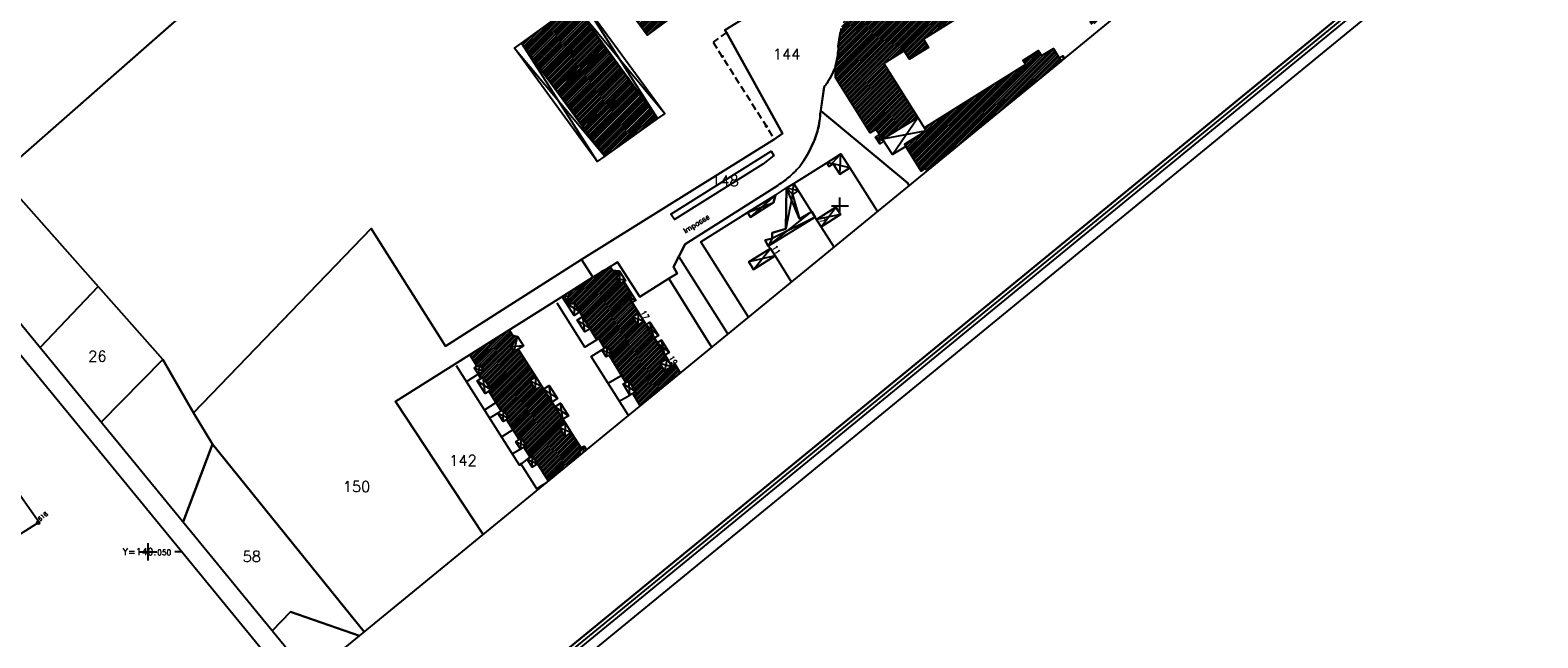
# Model space of a CAD drawing. Header units: feet. Extents: x 529188 to 529675, y 139816 to 140273.
# Tile 116 of 118: x 529566 to 529675, y 140044 to 140088. Entities that reach past the tile are written whole.
import ezdxf
from ezdxf.enums import TextEntityAlignment as Align

# ---------------------------------------------------------------- set-up
doc = ezdxf.new("R2010")
doc.units = ezdxf.units.FT
doc.header["$LTSCALE"] = 2
doc.header["$MEASUREMENT"] = 0
doc.header["$PDSIZE"] = 0.1
doc.linetypes.add('BDU_CONTINU', pattern=[0.5, 0.25, 0.25])
doc.linetypes.add('BDU_DISCONTINU', pattern=[0.375, 0.25, -0.125])
doc.layers.get('0').update_dxf_attribs({"linetype": 'CONTINUOUS'})
for name, color, linetype in [('cadre250', 7, 'CONTINUOUS'), ('CARROYAGE', 7, 'CONTINUOUS'), ('CARROYAGE LAMBERT', 7, 'CONTINUOUS'), ('CLOTURE', 1, 'CONTINUOUS'), ('TOPOALT', 3, 'CONTINUOUS'), ('TOPOJIS', 7, 'CONTINUOUS'), ('TOPOMAT', 142, 'CONTINUOUS')]:
    doc.layers.add(name, color=color, linetype=linetype)
doc.styles.get("Standard").update_dxf_attribs({"font": 'ROMANS.SHX'})
pattern_1 = [(45, (0, 0), (-0.088388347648, 0.088388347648), [])]

# ---------------------------------------------------------------- blocks, each defined once
blk = doc.blocks.new('TCPOINT')
at = {"color": 0}
blk.add_point((0, 0), dxfattribs=at)
at = {"layer": 'TOPOALT'}
blk.add_attdef('ALT', text='', height=0.3, dxfattribs=at).set_placement((0.1, -0.1), align=Align.TOP_LEFT)
at = {"layer": 'TOPOMAT'}
blk.add_attdef('MAT', (0.1, 0.1), '', height=0.3, dxfattribs=at)
blk = doc.blocks.new('RONDCLOT')
at = {"layer": 'CLOTURE'}
blk.add_circle((0, 0), 0.1, dxfattribs=at)
blk = doc.blocks.new('CAD_MI04')
at = {"color": 7}
blk.add_circle((0, 0), 0.2, dxfattribs=at)

msp = doc.modelspace()

# ---------------------------------------------------------------- hatches: boundary and pattern name
h = msp.add_hatch()
h.set_pattern_fill('ANSI31', color=256, style=0)
h.set_pattern_definition(pattern_1)
edge = h.paths.add_edge_path()
edge.add_line((529595.42, 140095.48), (529594.48, 140096.77))
edge.add_line((529594.48, 140096.77), (529593.23, 140095.85))
edge.add_line((529593.23, 140095.85), (529591.45, 140098.25))
edge.add_line((529591.45, 140098.25), (529594.08, 140100.13))
edge.add_line((529594.08, 140100.13), (529595.58, 140102.12))
edge.add_line((529595.58, 140102.12), (529597.99, 140100.38))
edge.add_line((529597.99, 140100.38), (529596.9, 140098.94))
edge.add_line((529596.9, 140098.94), (529596.96, 140098.88))
edge.add_line((529596.96, 140098.88), (529597.06, 140098.73))
edge.add_arc((529595.17, 140098.04), 2.01, 11.9502, 20.0248, ccw=False)
edge.add_line((529597.13, 140098.46), (529597.12, 140098.27))
edge.add_line((529597.12, 140098.27), (529597.07, 140098.09))
edge.add_line((529597.07, 140098.09), (529597.75, 140097.2))
edge.add_line((529597.75, 140097.2), (529598.01, 140097.4))
edge.add_line((529598.01, 140097.4), (529602.6, 140091.01))
edge.add_line((529602.6, 140091.01), (529599.72, 140088.93))
edge.add_line((529599.72, 140088.93), (529595.09, 140095.26))
edge.add_line((529595.09, 140095.26), (529595.42, 140095.48))
h.paths.add_polyline_path([(529603.64, 140103.72), (529607.59, 140106.81), (529608.84, 140105.21), (529604.89, 140102.14)])
h.paths.add_polyline_path([(529605.72, 140100.82), (529609.81, 140103.97), (529611.05, 140102.43), (529606.94, 140099.32)])
h.paths.add_polyline_path([(529619.24, 140131.84), (529621.74, 140133.79), (529621.02, 140134.71), (529622.28, 140135.67), (529623.41, 140134.21), (529623.03, 140133.93), (529624.57, 140132.01), (529621.04, 140129.29), (529620.67, 140129.78), (529619.46, 140128.85), (529617.96, 140130.81), (529616.12, 140129.4), (529615.16, 140130.68), (529616.93, 140132.13), (529617.24, 140131.76), (529618.49, 140132.74)])
h.paths.add_polyline_path([(529601.98, 140086.76), (529605.81, 140089.54), (529607.34, 140087.43), (529603.57, 140084.6)])
h.paths.add_polyline_path([(529606.37, 140080.8), (529610.16, 140083.57), (529611.81, 140081.32), (529608, 140078.61)])
h.paths.add_polyline_path([(529605.59, 140081.87), (529609.35, 140084.7), (529610.16, 140083.57), (529606.37, 140080.8)])
h.paths.add_polyline_path([(529604.4, 140083.49), (529608.11, 140086.36), (529609.35, 140084.7), (529605.59, 140081.87)])
h.paths.add_polyline_path([(529603.57, 140084.6), (529607.34, 140087.43), (529608.11, 140086.36), (529604.4, 140083.49)])
h.paths.add_polyline_path([(529608.16, 140091.35), (529610.15, 140092.76), (529613.08, 140088.84), (529611.06, 140087.35)])
h.paths.add_polyline_path([(529620.04, 140098.34), (529621.18, 140099.12), (529623.19, 140096.16), (529622.02, 140095.36)])
h.paths.add_polyline_path([(529622.5, 140094.65), (529625.76, 140096.92), (529626.88, 140095.33), (529623.55, 140093.07)])
h.paths.add_polyline_path([(529618.04, 140090.19), (529619.18, 140091.09), (529620.07, 140089.93), (529618.92, 140089.09)])
h = msp.add_hatch()
h.set_pattern_fill('ANSI31', color=256, style=0)
h.set_pattern_definition(pattern_1)
edge = h.paths.add_edge_path()
edge.add_line((529625.76, 140088.89), (529625.87, 140088.74))
edge.add_line((529625.87, 140088.74), (529627.48, 140088.99))
edge.add_line((529627.48, 140088.99), (529627.58, 140089.46))
edge.add_line((529627.58, 140089.46), (529627.4, 140089.7))
edge.add_line((529627.4, 140089.7), (529630.8, 140091.81))
edge.add_line((529630.8, 140091.81), (529631.04, 140091.42))
edge.add_line((529631.04, 140091.42), (529631.63, 140091.79))
edge.add_line((529631.63, 140091.79), (529631.55, 140091.9))
edge.add_line((529631.55, 140091.9), (529632.2, 140092.29))
edge.add_line((529632.2, 140092.29), (529632.02, 140092.57))
edge.add_line((529632.02, 140092.57), (529644.52, 140100.37))
edge.add_line((529644.52, 140100.37), (529646.22, 140097.71))
edge.add_line((529646.22, 140097.71), (529641.86, 140095.03))
edge.add_line((529641.86, 140095.03), (529642.21, 140094.45))
edge.add_line((529642.21, 140094.45), (529642.51, 140094.63))
edge.add_line((529642.51, 140094.63), (529643.82, 140092.51))
edge.add_line((529643.82, 140092.51), (529644.1, 140092.69))
edge.add_line((529644.1, 140092.69), (529645.07, 140091.15))
edge.add_line((529645.07, 140091.15), (529644.77, 140090.98))
edge.add_line((529644.77, 140090.98), (529645.65, 140089.57))
edge.add_line((529645.65, 140089.57), (529643.2, 140088.07))
edge.add_line((529643.2, 140088.07), (529642.59, 140089.1))
edge.add_line((529642.59, 140089.1), (529642.32, 140088.91))
edge.add_line((529642.32, 140088.91), (529642.07, 140089.3))
edge.add_line((529642.07, 140089.3), (529641.83, 140089.16))
edge.add_line((529641.83, 140089.16), (529641.07, 140090.42))
edge.add_line((529641.07, 140090.42), (529641.3, 140090.56))
edge.add_line((529641.3, 140090.56), (529640, 140092.66))
edge.add_line((529640, 140092.66), (529631.03, 140087.07))
edge.add_line((529631.03, 140087.07), (529631.41, 140086.46))
edge.add_line((529631.41, 140086.46), (529630.03, 140085.61))
edge.add_line((529630.03, 140085.61), (529629.65, 140086.21))
edge.add_line((529629.65, 140086.21), (529628.17, 140085.29))
edge.add_line((529628.17, 140085.29), (529630.62, 140081.4))
edge.add_line((529630.62, 140081.4), (529628.07, 140079.82))
edge.add_line((529628.07, 140079.82), (529627.6, 140080.53))
edge.add_line((529627.6, 140080.53), (529627.19, 140080.29))
edge.add_line((529627.19, 140080.29), (529624.69, 140084.29))
edge.add_line((529624.69, 140084.29), (529624.67, 140085.12))
edge.add_line((529624.67, 140085.12), (529624.81, 140085.67))
edge.add_line((529624.81, 140085.67), (529624.84, 140085.87))
edge.add_line((529624.84, 140085.87), (529624.85, 140086.06))
edge.add_arc((529621.91, 140086.55), 2.98, 350.4827, 356.9661)
edge.add_line((529624.89, 140086.39), (529624.87, 140086.56))
edge.add_line((529624.87, 140086.56), (529625.02, 140087.46))
edge.add_arc((529623.13, 140088.03), 1.98, 343.091, 353.9091)
edge.add_line((529625.09, 140087.82), (529625.13, 140087.97))
edge.add_line((529625.13, 140087.97), (529625.25, 140088.25))
edge.add_line((529625.25, 140088.25), (529625.33, 140088.39))
edge.add_arc((529621.79, 140090.81), 4.29, 325.6383, 330.2195)
edge.add_line((529625.51, 140088.68), (529625.63, 140088.8))
edge.add_line((529625.63, 140088.8), (529625.76, 140088.89))
h = msp.add_hatch()
h.set_pattern_fill('ANSI31', color=256, style=0)
h.set_pattern_definition(pattern_1)
h.paths.add_polyline_path([(529631.29, 140077.53), (529631.17, 140077.72), (529630.88, 140077.52), (529629.68, 140079.48), (529631.23, 140080.44), (529631.09, 140080.65), (529638.41, 140085.24), (529638.21, 140085.52), (529639.36, 140086.24), (529639.59, 140085.88), (529640.43, 140086.39), (529640.99, 140085.48)])
h = msp.add_hatch()
h.set_pattern_fill('ANSI31', color=256, style=0)
h.set_pattern_definition(pattern_1)
h.paths.add_polyline_path([(529613.46, 140062.93), (529613.08, 140063.53), (529612.86, 140063.39), (529612.32, 140063.06), (529611.97, 140063.64), (529612.5, 140063.97), (529610.82, 140066.67), (529610.38, 140066.39), (529610.01, 140066.98), (529610.46, 140067.26), (529609.72, 140068.45), (529609.81, 140068.85), (529609.38, 140069.53), (529609.12, 140069.37), (529608.86, 140069.77), (529609.07, 140070.28), (529608.55, 140070.33), (529608.39, 140070.61), (529605.48, 140068.8), (529605.23, 140067.95), (529605.84, 140067.92), (529607.43, 140065.33), (529607.56, 140065.42), (529607.99, 140064.73), (529608.18, 140064.84), (529608.5, 140064.32), (529608.31, 140064.21), (529609.52, 140062.25), (529609.73, 140062.37), (529610.24, 140061.56), (529610.03, 140061.44), (529610.57, 140060.56)])
h = msp.add_hatch()
h.set_pattern_fill('ANSI31', color=256, style=0)
h.set_pattern_definition(pattern_1)
h.paths.add_polyline_path([(529601.73, 140064.65), (529601.46, 140064.48), (529601.24, 140064.82), (529601.69, 140065.57), (529601.33, 140065.65), (529601.1, 140066.04), (529598.24, 140064.24), (529598.73, 140063.46), (529598.73, 140063.46), (529598.77, 140063.39), (529598.99, 140063.52), (529599.27, 140063.09), (529598.85, 140062.83), (529599.04, 140062.52), (529599.2, 140062.62), (529599.78, 140061.71), (529599.61, 140061.61), (529600.52, 140060.18), (529600.68, 140060.27), (529601.06, 140059.67), (529600.89, 140059.57), (529601.82, 140058.11), (529601.98, 140058.21), (529602.32, 140057.67), (529602.15, 140057.57), (529602.62, 140056.83), (529602.78, 140056.93), (529603.93, 140055.12), (529606.22, 140056.99), (529606.16, 140057.1), (529606.28, 140057.54), (529605.58, 140058.62), (529605.14, 140058.33), (529604.71, 140059), (529605.16, 140059.29), (529604.97, 140059.59), (529604.96, 140059.59), (529604.6, 140060.16), (529603.43, 140062), (529603, 140061.72), (529602.58, 140062.37), (529603.02, 140062.64)])

# ---------------------------------------------------------------- linework, layer by layer
at = {"linetype": 'BDU_CONTINU'}
for p, q in [((529616.69, 140076.21), (529616.69, 140076.21)), ((529598.85, 140062.83), (529598.04, 140062.32)), ((529608.24, 140062.2), (529609.16, 140062.71)), ((529609.05, 140060.89), (529609.82, 140061.32)), ((529600.09, 140060.74), (529599.32, 140060.26)), ((529600.26, 140060.03), (529599.71, 140059.69)), ((529601.35, 140058.81), (529600.55, 140058.3)), ((529601.91, 140057.43), (529601.32, 140057.08))]:
    msp.add_line(p, q, dxfattribs=at)
for p, q in [((529625, 140074.38), (529625, 140075.62)), ((529624.38, 140075), (529625.62, 140075))]:
    msp.add_line(p, q)
msp.add_lwpolyline([(529586.68, 140040.98), (529664.35, 140104.62), (529623.07, 140155), (529545.4, 140091.36)], close=True)
for points in [[(529568.6, 140100.5), (529609.52, 140134.5), (529612.57, 140130.76), (529625.79, 140141.49), (529637.61, 140118.91), (529634.55, 140116.48), (529633.37, 140115.25, 0.000966), (529639.06, 140106.47), (529641.44, 140102.77), (529618.92, 140089.09), (529616.67, 140087.72), (529616.81, 140087.53), (529620.84, 140080.23), (529620.26, 140079.84), (529606.32, 140071.13), (529596.5, 140064.87), (529591.12, 140073.36), (529578.27, 140060.05), (529576.06, 140063.91), (529563.92, 140077.59), (529564.97, 140077.84), (529577.62, 140088.93)], [(529609.35, 140084.7), (529608.11, 140086.36), (529607.34, 140087.43), (529605.81, 140089.54), (529606.32, 140089.92), (529612.34, 140081.69), (529611.81, 140081.32, -0.001656)]]:
    msp.add_lwpolyline(points, format="xyb", close=True, dxfattribs=at)
for points in [[(529604.94, 140140.15), (529609.2, 140134.9), (529609.52, 140134.5), (529568.6, 140100.5), (529577.68, 140089), (529564.96, 140077.84), (529563.92, 140077.59), (529563.02, 140077.34), (529559.69, 140073.91)], [(529604.94, 140140.15), (529609.2, 140134.9), (529609.52, 140134.5), (529568.6, 140100.5), (529577.68, 140089), (529564.96, 140077.84), (529563.92, 140077.59), (529563.02, 140077.34), (529559.69, 140073.91)], [(529590.62, 140044.21), (529579.65, 140057.77), (529578.27, 140060.05), (529576.06, 140063.91), (529563.92, 140077.59), (529564.97, 140077.84), (529577.62, 140088.93), (529568.6, 140100.5), (529609.52, 140134.51), (529604.94, 140140.15)], [(529606.32, 140089.92), (529611.81, 140081.32), (529605.81, 140089.54), (529612.34, 140081.69)], [(529601.98, 140086.76), (529607.45, 140078.22), (529601.47, 140086.4), (529608, 140078.61)], [(529631.29, 140077.53), (529631.17, 140077.72), (529630.88, 140077.52), (529629.77, 140079.31), (529629.68, 140079.48), (529631.23, 140080.44), (529631.09, 140080.65), (529638.41, 140085.24), (529638.21, 140085.52), (529639.36, 140086.24), (529639.59, 140085.88), (529640.43, 140086.39), (529640.99, 140085.48)], [(529640.99, 140085.48), (529640.86, 140085.69), (529641.11, 140085.86), (529641.22, 140085.67)], [(529641.04, 140085.52), (529640.86, 140085.69)], [(529641.18, 140085.64), (529641.11, 140085.86), (529641.22, 140085.67)], [(529628.8, 140078.71), (529630.62, 140081.4), (529631.23, 140080.44), (529628.07, 140079.82)], [(529627.89, 140079.49), (529627.85, 140080.16), (529628.17, 140079.68), (529627.57, 140079.97)], [(529624.52, 140078.04), (529624.06, 140078.13), (529624.23, 140077.86), (529625.07, 140078.77)], [(529625.72, 140077.75), (529624.52, 140078.04), (529624.98, 140077.29), (529625.07, 140078.77)], [(529559.69, 140073.91), (529563.02, 140077.34), (529563.92, 140077.59), (529571.38, 140069.19), (529567.18, 140064.77)], [(529559.69, 140073.91), (529563.02, 140077.34), (529563.92, 140077.59), (529576.06, 140063.91), (529578.27, 140060.05), (529579.65, 140057.77), (529590.62, 140044.21)], [(529624.58, 140072.03), (529623.65, 140073.5), (529625.05, 140074.38), (529624.71, 140074.91), (529623.31, 140074.03), (529621.67, 140076.63), (529624.06, 140078.13), (529624.23, 140077.86), (529624.52, 140078.04), (529624.98, 140077.29), (529625.72, 140077.75), (529627.72, 140074.61)], [(529618.39, 140066.96), (529614.94, 140072.41), (529618.32, 140074.54), (529618.53, 140074.18), (529620.2, 140075.24), (529620.33, 140075.79), (529621.13, 140076.3), (529621.1, 140073.35), (529620.09, 140073.07), (529620.1, 140072.64), (529619.6, 140072.52), (529619.82, 140072.1), (529619.97, 140071.93), (529618.42, 140070.96), (529618.75, 140070.41), (529620.31, 140071.39), (529621.49, 140069.5)], [(529622.08, 140074.06), (529621.13, 140076.3), (529621.56, 140075.84), (529621.1, 140073.35)], [(529621.13, 140076.3), (529622, 140076.11), (529621.56, 140075.84), (529621.67, 140076.63)], [(529618.53, 140074.18), (529620.33, 140075.79), (529618.32, 140074.54), (529620.2, 140075.24)], [(529623.21, 140074.19), (529620.1, 140072.64), (529619.82, 140072.1), (529622.96, 140074.59)], [(529623.65, 140073.5), (529624.71, 140074.91), (529625.05, 140074.38), (529623.31, 140074.03)], [(529590.62, 140044.21), (529579.65, 140057.77), (529578.27, 140060.05), (529591.12, 140073.36), (529596.5, 140064.87), (529606.32, 140071.13), (529607.13, 140069.85), (529605.48, 140068.8), (529592.87, 140060.86), (529599.2, 140051.24)], [(529618.75, 140070.41), (529619.97, 140071.93), (529620.31, 140071.39), (529618.42, 140070.96)], [(529616.9, 140065.75), (529613.35, 140071.34)], [(529610.57, 140060.56), (529610.03, 140061.44), (529610.24, 140061.56), (529609.73, 140062.37), (529609.52, 140062.25), (529608.31, 140064.21), (529608.5, 140064.32), (529608.18, 140064.84), (529607.99, 140064.73), (529607.56, 140065.42), (529607.43, 140065.33), (529605.84, 140067.92), (529605.25, 140067.97), (529605.48, 140068.8), (529607.13, 140069.85), (529608.39, 140070.61), (529608.55, 140070.33), (529609.07, 140070.28), (529608.86, 140069.77), (529609.12, 140069.37), (529609.38, 140069.53), (529609.81, 140068.85), (529609.72, 140068.45), (529610.46, 140067.26), (529610.01, 140066.98), (529610.38, 140066.39), (529610.82, 140066.67), (529612.5, 140063.97), (529611.97, 140063.64), (529612.32, 140063.06), (529613.08, 140063.53), (529613.46, 140062.93)], [(529609.12, 140069.37), (529609.07, 140070.28), (529609.49, 140069.59), (529608.86, 140069.77)], [(529567.18, 140064.77), (529571.38, 140069.19), (529576.06, 140063.91), (529571.61, 140059.37)], [(529609.99, 140068.01), (529609.81, 140068.85), (529609.72, 140068.45), (529610.25, 140068.17)], [(529607.43, 140065.33), (529606.57, 140064.8), (529604.57, 140067.98)], [(529604.91, 140068.44), (529605.39, 140068.51), (529605.23, 140067.95), (529605.15, 140068.59)], [(529605.79, 140067.09), (529605.84, 140067.92), (529606.19, 140067.35), (529605.23, 140067.95)], [(529606.56, 140065.89), (529606.41, 140067), (529606.01, 140066.74), (529606.94, 140066.12)], [(529610.38, 140066.39), (529610.46, 140067.26), (529610.01, 140066.98), (529610.82, 140066.67)], [(529611.58, 140065.45), (529611.26, 140066.59), (529610.98, 140066.41), (529611.88, 140065.63)], [(529603.52, 140054.78), (529603.5, 140054.82), (529603.94, 140055.1), (529602.78, 140056.93), (529602.62, 140056.83), (529602.15, 140057.57), (529602.32, 140057.67), (529601.98, 140058.21), (529601.82, 140058.11), (529600.89, 140059.57), (529601.06, 140059.67), (529600.68, 140060.27), (529600.52, 140060.18), (529599.61, 140061.61), (529599.78, 140061.71), (529599.2, 140062.62), (529599.04, 140062.52), (529598.85, 140062.83), (529599.27, 140063.09), (529598.99, 140063.52), (529598.77, 140063.39), (529598.24, 140064.24), (529601.1, 140066.04), (529601.33, 140065.65), (529601.69, 140065.57), (529601.24, 140064.82), (529601.46, 140064.48), (529601.73, 140064.65), (529603.02, 140062.64), (529602.58, 140062.37), (529603, 140061.72), (529603.43, 140062), (529605.16, 140059.29), (529604.71, 140059), (529605.14, 140058.33), (529605.58, 140058.62), (529606.28, 140057.54), (529606.16, 140057.1), (529606.22, 140056.99)], [(529601.46, 140064.48), (529601.69, 140065.57), (529602.12, 140064.88), (529601.24, 140064.82)], [(529609.71, 140059.85), (529607.01, 140064.12), (529607.79, 140064.61)], [(529607.79, 140064.61), (529608.5, 140064.32), (529608.18, 140064.84), (529608.11, 140064.1)], [(529612.35, 140064.21), (529612.09, 140065.29), (529611.79, 140065.11), (529612.66, 140064.41)], [(529571.61, 140059.37), (529576.06, 140063.91), (529578.27, 140060.05), (529579.65, 140057.77), (529577.52, 140052.16)], [(529602.39, 140056.69), (529601.83, 140056.27), (529597.29, 140063.45)], [(529598.85, 140062.83), (529598.99, 140063.52), (529598.56, 140063.27), (529599.27, 140063.09)], [(529611.97, 140063.64), (529612.86, 140063.39), (529612.5, 140063.97), (529612.32, 140063.06)], [(529598.78, 140062.36), (529599.78, 140061.71), (529599.36, 140061.45), (529599.2, 140062.62)], [(529602.58, 140062.37), (529603.43, 140062), (529603, 140061.72), (529603.02, 140062.64)], [(529609.82, 140061.32), (529609.73, 140062.37), (529610.24, 140061.56), (529609.32, 140062.14)], [(529603.58, 140061.76), (529604.58, 140061.07), (529604.18, 140060.82), (529603.98, 140062.01)], [(529600.26, 140060.03), (529601.06, 140059.67), (529600.65, 140059.43), (529600.68, 140060.27)], [(529604.96, 140059.59), (529604.8, 140060.74), (529605.37, 140059.84), (529604.39, 140060.49)], [(529604.71, 140059), (529605.58, 140058.62), (529605.14, 140058.33), (529605.16, 140059.29)], [(529577.52, 140052.16), (529579.65, 140057.77), (529590.62, 140044.21)], [(529601.58, 140057.96), (529602.32, 140057.67), (529601.91, 140057.43), (529601.98, 140058.21)], [(529602.39, 140056.69), (529603.15, 140056.35), (529602.75, 140056.11), (529602.78, 140056.93)], [(529606.22, 140056.99), (529606.16, 140057.1), (529606.28, 140057.54), (529606.5, 140057.63), (529606.67, 140057.36)], [(529606.47, 140057.19), (529606.5, 140057.63), (529606.16, 140057.1), (529606.32, 140057.07)], [(529603.5, 140054.82), (529603.08, 140054.56), (529601.9, 140056.4)], [(529583.97, 140044.29), (529585.28, 140045.65), (529590.27, 140043.92)], [(529590.27, 140043.92), (529585.28, 140045.65), (529583.97, 140044.29)]]:
    msp.add_lwpolyline(points, dxfattribs=at)
for points in [[(529625.09, 140087.82, -0.047238), (529625.02, 140087.46), (529624.87, 140086.56), (529624.89, 140086.39, -0.028297), (529624.85, 140086.06), (529624.84, 140085.87), (529624.81, 140085.67, -0.009836), (529624.62, 140084.95, 0.039373), (529624.49, 140084.63), (529624.34, 140084.34, -0.020903), (529624.18, 140084.07), (529624.08, 140083.89, -0.024371), (529623.85, 140083.62), (529623.58, 140081.66), (529623.58, 140081.51), (529623.53, 140081.15, -0.02), (529623.38, 140080.41), (529623.24, 140079.98, -0.02423), (529623.06, 140079.55), (529622.96, 140079.36, -0.027208), (529622.77, 140078.94), (529622.66, 140078.73), (529622.39, 140078.28, -0.038651), (529621.98, 140077.73, 0.01456), (529621.71, 140077.44, 0.020474), (529621.37, 140077.13, 0.018038), (529621.02, 140076.84), (529620.82, 140076.69, 0.022589), (529620.51, 140076.49), (529613.82, 140072.24), (529612.96, 140070.59), (529613.23, 140070.11), (529612.64, 140069.75), (529610.54, 140068.44), (529608.91, 140070.93, -0.003462), (529607.13, 140069.85), (529606.32, 140071.13), (529620.26, 140079.84), (529620.84, 140080.23), (529616.81, 140087.53), (529616.67, 140087.72, -0.000332), (529645.67, 140105.34)], [(529640, 140092.66), (529631.03, 140087.07), (529631.41, 140086.46), (529630.03, 140085.61), (529629.65, 140086.21), (529628.17, 140085.29), (529630.62, 140081.4), (529628.07, 140079.82), (529627.6, 140080.53), (529627.19, 140080.29), (529624.69, 140084.29), (529624.67, 140085.12), (529624.81, 140085.67), (529624.84, 140085.87), (529624.85, 140086.06, 0.028297), (529624.89, 140086.39), (529624.87, 140086.56), (529625.02, 140087.46, 0.047238), (529625.09, 140087.82)], [(529630, 140076.48), (529629.88, 140076.67), (529623.62, 140081.89), (529623.85, 140083.62, 0.024371), (529624.08, 140083.89), (529624.18, 140084.07, 0.020903), (529624.34, 140084.34), (529624.49, 140084.63, -0.039373), (529624.62, 140084.95, 0.009836), (529624.81, 140085.67), (529624.84, 140085.87), (529624.85, 140086.06, 0.028297), (529624.89, 140086.39), (529624.87, 140086.56), (529625.02, 140087.46, 0.047238), (529625.09, 140087.82, -0.05941)], [(529615.73, 140064.78), (529612.64, 140069.75), (529613.23, 140070.11), (529612.96, 140070.59), (529613.82, 140072.24), (529620.51, 140076.49, -0.022589), (529620.82, 140076.69), (529621.02, 140076.84, -0.018038), (529621.37, 140077.13, -0.020474), (529621.71, 140077.44, -0.01456), (529621.98, 140077.73, 0.025347), (529622.25, 140078.07), (529622.39, 140078.28), (529622.66, 140078.73), (529622.87, 140079.16), (529622.96, 140079.36, 0.024818), (529623.15, 140079.76), (529623.24, 140079.98), (529623.38, 140080.41), (529623.43, 140080.64, 0.017905), (529623.56, 140081.33), (529623.58, 140081.51), (529623.58, 140081.66), (529623.62, 140081.89), (529629.88, 140076.67), (529630, 140076.48)], [(529599.2, 140051.24), (529592.87, 140060.86), (529605.48, 140068.8), (529607.13, 140069.85, 0.003462), (529608.91, 140070.93), (529610.54, 140068.44), (529612.64, 140069.75), (529615.73, 140064.78)]]:
    msp.add_lwpolyline(points, format="xyb", dxfattribs=at)
for points in [[(529608.16, 140091.35), (529610.15, 140092.76), (529613.08, 140088.84), (529611.06, 140087.35)], [(529601.98, 140086.76), (529605.81, 140089.54), (529607.34, 140087.43), (529603.57, 140084.6)], [(529603.57, 140084.6), (529607.34, 140087.43), (529608.11, 140086.36), (529604.4, 140083.49)], [(529607.45, 140078.22), (529601.47, 140086.4), (529601.98, 140086.76), (529603.57, 140084.6), (529604.4, 140083.49), (529606.37, 140080.8), (529608, 140078.61)], [(529604.4, 140083.49), (529608.11, 140086.36), (529609.35, 140084.7), (529605.59, 140081.87)], [(529605.59, 140081.87), (529609.35, 140084.7), (529610.16, 140083.57), (529606.37, 140080.8)], [(529606.37, 140080.8), (529610.16, 140083.57), (529611.81, 140081.32), (529608, 140078.61)], [(529631.23, 140080.44), (529629.68, 140079.48), (529629.77, 140079.31), (529628.8, 140078.71), (529628.07, 140079.82), (529630.62, 140081.4)], [(529627.85, 140080.16), (529628.17, 140079.68), (529627.89, 140079.49), (529627.57, 140079.97)], [(529620.04, 140078.97), (529620.23, 140078.64), (529619.42, 140078.03), (529613.04, 140074.03), (529612.77, 140074.41)], [(529612.77, 140074.41), (529620.04, 140078.97), (529620.23, 140078.64), (529619.42, 140078.03), (529613.04, 140074.03)], [(529624.06, 140078.13), (529625.07, 140078.77), (529625.72, 140077.75), (529624.98, 140077.29), (529624.52, 140078.04), (529624.23, 140077.86)], [(529619.82, 140072.1), (529619.6, 140072.52), (529620.1, 140072.64), (529620.09, 140073.07), (529621.1, 140073.35), (529621.13, 140076.3), (529621.67, 140076.63), (529622, 140076.11), (529621.56, 140075.84), (529622.08, 140074.06), (529622.96, 140074.59), (529623.21, 140074.19)], [(529618.32, 140074.54), (529620.33, 140075.79), (529620.2, 140075.24), (529618.53, 140074.18)], [(529623.65, 140073.5), (529623.31, 140074.03), (529624.71, 140074.91), (529625.05, 140074.38)], [(529619.97, 140071.93), (529620.31, 140071.39), (529618.75, 140070.41), (529618.42, 140070.96)], [(529609.07, 140070.28), (529609.49, 140069.59), (529609.38, 140069.53), (529609.12, 140069.37), (529608.86, 140069.77)], [(529604.91, 140068.44), (529605.48, 140068.8), (529605.23, 140067.95)], [(529609.72, 140068.45), (529609.81, 140068.85), (529610.25, 140068.17), (529609.99, 140068.01)], [(529605.23, 140067.95), (529605.84, 140067.92), (529606.19, 140067.35), (529605.79, 140067.09)], [(529606.41, 140067), (529606.94, 140066.12), (529606.56, 140065.89), (529606.01, 140066.74)], [(529610.46, 140067.26), (529610.82, 140066.67), (529610.38, 140066.39), (529610.01, 140066.98)], [(529611.58, 140065.45), (529610.98, 140066.41), (529611.26, 140066.59), (529611.88, 140065.63)], [(529601.73, 140064.65), (529601.46, 140064.48), (529601.24, 140064.82), (529601.69, 140065.57), (529602.12, 140064.88)], [(529607.99, 140064.73), (529608.18, 140064.84), (529608.5, 140064.32), (529608.11, 140064.1), (529607.79, 140064.61)], [(529612.35, 140064.21), (529611.79, 140065.11), (529612.09, 140065.29), (529612.66, 140064.41)], [(529598.73, 140063.46), (529598.77, 140063.39), (529598.99, 140063.52), (529599.27, 140063.09), (529598.85, 140062.83), (529598.56, 140063.27)], [(529612.5, 140063.97), (529612.86, 140063.39), (529612.32, 140063.06), (529611.97, 140063.64)], [(529599.04, 140062.52), (529599.2, 140062.62), (529599.78, 140061.71), (529599.36, 140061.45), (529598.78, 140062.36)], [(529603.02, 140062.64), (529603.43, 140062), (529603, 140061.72), (529602.58, 140062.37)], [(529609.52, 140062.25), (529609.73, 140062.37), (529610.24, 140061.56), (529609.82, 140061.32), (529609.32, 140062.14)], [(529604.18, 140060.82), (529603.58, 140061.76), (529603.98, 140062.01), (529604.58, 140061.07)], [(529600.52, 140060.18), (529600.68, 140060.27), (529601.06, 140059.67), (529600.65, 140059.43), (529600.26, 140060.03)], [(529604.96, 140059.59), (529604.39, 140060.49), (529604.8, 140060.74), (529605.37, 140059.84)], [(529605.16, 140059.29), (529605.58, 140058.62), (529605.14, 140058.33), (529604.71, 140059)], [(529601.82, 140058.11), (529601.98, 140058.21), (529602.32, 140057.67), (529601.91, 140057.43), (529601.58, 140057.96)], [(529603.15, 140056.35), (529602.75, 140056.11), (529602.39, 140056.69), (529602.78, 140056.93)]]:
    msp.add_lwpolyline(points, close=True, dxfattribs=at)
at = {"linetype": 'BDU_DISCONTINU'}
msp.add_lwpolyline([(529616.81, 140087.53), (529615.83, 140086.84), (529620.26, 140079.84)], dxfattribs=at)
at = {"flags": 128}
for points in [[(529631.29, 140077.53), (529631.17, 140077.72), (529630.88, 140077.52), (529629.68, 140079.48), (529631.23, 140080.44), (529631.09, 140080.65), (529638.41, 140085.24), (529638.21, 140085.52), (529639.36, 140086.24), (529639.59, 140085.88), (529640.43, 140086.39), (529640.99, 140085.48)], [(529613.46, 140062.93), (529613.08, 140063.53), (529612.86, 140063.39), (529612.32, 140063.06), (529611.97, 140063.64), (529612.5, 140063.97), (529610.82, 140066.67), (529610.38, 140066.39), (529610.01, 140066.98), (529610.46, 140067.26), (529609.72, 140068.45), (529609.81, 140068.85), (529609.38, 140069.53), (529609.12, 140069.37), (529608.86, 140069.77), (529609.07, 140070.28), (529608.55, 140070.33), (529608.39, 140070.61), (529605.48, 140068.8), (529605.23, 140067.95), (529605.84, 140067.92), (529607.43, 140065.33), (529607.56, 140065.42), (529607.99, 140064.73), (529608.18, 140064.84), (529608.5, 140064.32), (529608.31, 140064.21), (529609.52, 140062.25), (529609.73, 140062.37), (529610.24, 140061.56), (529610.03, 140061.44), (529610.57, 140060.56)]]:
    msp.add_lwpolyline(points, close=True, dxfattribs=at)
at = {"layer": 'cadre250', "flags": 128}
for points in [[(529227.59, 140022.76), (529532.84, 140272.88), (529675.45, 140098.84), (529330.55, 139816.24), (529234.37, 139933.62)], [(529228.06, 140022.18), (529532.74, 140271.82), (529674.39, 140098.94), (529330.66, 139817.29), (529234.95, 139934.09)], [(529228.22, 140021.98), (529532.7, 140271.47), (529674.04, 140098.98), (529330.69, 139817.64), (529235.15, 139934.25)], [(529228.38, 140021.79), (529532.67, 140271.12), (529673.69, 140099.01), (529330.73, 139818), (529235.34, 139934.41)], [(529592.06, 140032.13), (529540.92, 140094.54), (529579.85, 140126.44)]]:
    msp.add_lwpolyline(points, dxfattribs=at)
at = {"layer": 'CARROYAGE'}
for p, q in [((529575, 140049.38), (529575, 140050.62)), ((529574.38, 140050), (529575.62, 140050)), ((529577.42, 140050), (529576.92, 140050))]:
    msp.add_line(p, q, dxfattribs=at)
at = {"layer": 'CARROYAGE LAMBERT', "flags": 128}
msp.add_lwpolyline([(529369.4, 139849.69), (529673.69, 140099.01), (529532.67, 140271.12), (529228.38, 140021.79)], close=True, dxfattribs=at)
at = {"layer": 'CARROYAGE LAMBERT'}
msp.add_lwpolyline([(529369.4, 139849.69), (529673.69, 140099.01), (529532.67, 140271.12), (529228.38, 140021.79)], close=True, dxfattribs=at)
at = {"layer": 'CLOTURE', "flags": 128}
msp.add_lwpolyline([(529551.47, 140073.07), (529556.23, 140067.25), (529559.88, 140062.37), (529567.13, 140052.14), (529537.76, 140033.55), (529514.61, 140019.06)], dxfattribs=at)

# ---------------------------------------------------------------- block references
at = {"linetype": 'BDU_CONTINU'}
for p, xscale, yscale, zscale, rotation in [((529616.49, 140085.81), 0.2499999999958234, 0.2499999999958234, 0.2499999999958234, 212.6410966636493), ((529619.69, 140080.75), 0.2500000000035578, 0.2500000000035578, 0.2500000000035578, 212.582752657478)]:
    msp.add_blockref('CAD_MI04', p, dxfattribs=dict(at, xscale=xscale, yscale=yscale, zscale=zscale, rotation=rotation))
at = {"layer": 'CLOTURE', "rotation": 212.3402778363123}
msp.add_blockref('RONDCLOT', (529567.05, 140052.09), dxfattribs=at)
at = {"layer": 'TOPOJIS'}
ref = msp.add_blockref('TCPOINT', (529567.13, 140052.14), dxfattribs=at)
ref.add_attrib('MAT', '618', (529567.18, 140052.19), dxfattribs={"layer": 'TOPOMAT', "height": 0.3, "rotation": 39.3307})

# ---------------------------------------------------------------- texts
at = {"linetype": 'BDU_CONTINU'}
for s, height, rotation, p in [('144', 0.773, 0.1116, (529621.14, 140085.98)), ('Impasse', 0.386, 31.6271, (529614.62, 140073.72)), ('26', 0.773, 0.1116, (529571.33, 140064.14)), ('142', 0.773, 0.1116, (529597.75, 140056.61)), ('150', 0.773, 0.1116, (529590.06, 140054.71)), ('58', 0.773, 0.1116, (529582.49, 140049.66))]:
    msp.add_text(s, height=height, rotation=rotation, dxfattribs=at).set_placement(p, align=Align.MIDDLE_CENTER)
for s, height, rotation, p in [('148', 0.773, 0.1116, (529616.69, 140076.21)), ('7', 0.386, 302.3361, (529623.48, 140073.77)), ('11', 0.386, 302.1881, (529620.14, 140071.66)), ('17', 0.386, 301.8963, (529610.64, 140066.96)), ('19', 0.386, 301.871, (529612.68, 140063.68))]:
    msp.add_text(s, height=height, rotation=rotation, dxfattribs=at).set_placement(p, align=Align.BOTTOM_CENTER)
at = {"layer": 'CARROYAGE LAMBERT'}
for s, height, p in [('Y=140.', 0.5, (529575.59, 140049.75)), ('050', 0.4, (529576.67, 140049.75))]:
    msp.add_text(s, height=height, dxfattribs=at).set_placement(p, align=Align.RIGHT)

doc.saveas('drawing.dxf')
